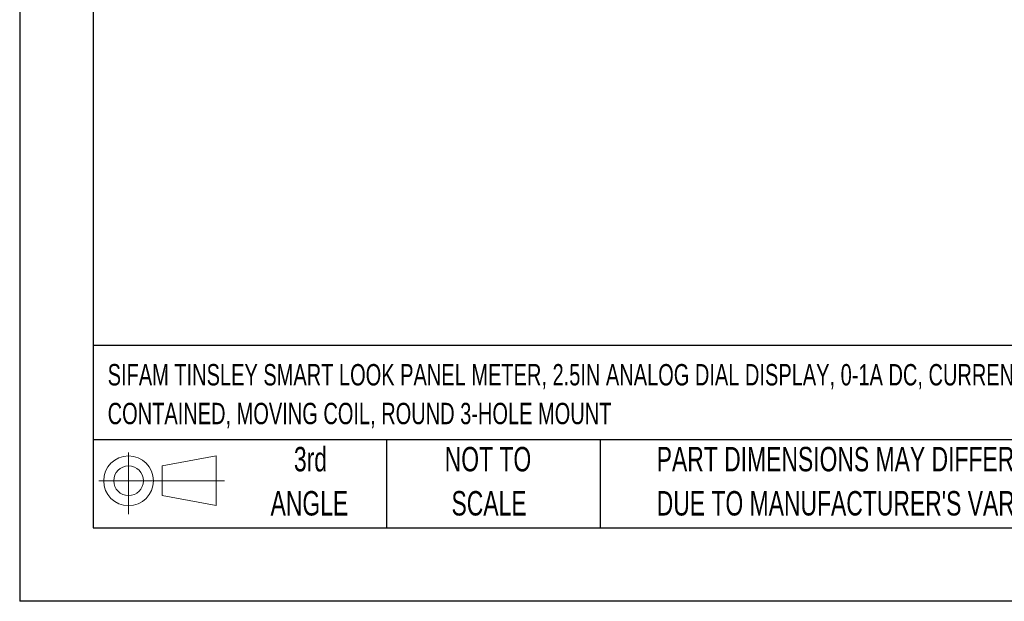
# Model space of a CAD drawing. Header units: millimetres. Extents: x 0 to 419, y 0 to 324.
# Tile 1 of 13: x 0 to 128, y 0 to 75. Entities that reach past the tile are written whole.
import ezdxf

# ---------------------------------------------------------------- set-up
doc = ezdxf.new("R2010")
doc.units = ezdxf.units.MM
doc.header["$LTSCALE"] = 1.5
doc.linetypes.add('CENTERX2', pattern=[20.32, 12.7, -2.54, 2.54, -2.54])
doc.layers.add('SLD-DEFPOINTS', color=7, linetype='Continuous')
doc.layers.add('TEXT', color=140, linetype='Continuous', lineweight=25)
doc.styles.add('SLDTEXTSTYLE0', font='TXT', dxfattribs={"width": 0.7})

# ---------------------------------------------------------------- blocks, each defined once
blk = doc.blocks.new('Block11')
at = {"color": 7, "linetype": 'Continuous', "lineweight": 18}
for p, q in [((3.88, 7.97), (3.88, 0)), ((8.22, 6.25), (15.26, 7.55)), ((15.26, 7.55), (15.26, 1.1)), ((8.22, 2.39), (8.22, 6.25)), ((0, 4.32), (16.31, 4.32)), ((8.22, 2.39), (15.26, 1.1))]:
    blk.add_line(p, q, dxfattribs=at)
for radius in [3.23, 1.93]:
    blk.add_circle((3.88, 4.32), radius, dxfattribs=at)
blk = doc.blocks.new('Block12')
at = {"layer": 'SLD-DEFPOINTS'}
blk.add_blockref('Block11', (0, 0), dxfattribs=at)
blk = doc.blocks.new('SW_NOTE_0')
at = {"layer": 'TEXT', "color": 0, "linetype": 'CENTERX2', "lineweight": 18, "char_height": 2.775, "attachment_point": 1, "style": 'SLDTEXTSTYLE0'}
for s, insert in [('SIFAM TINSLEY SMART LOOK PANEL METER, 2.5IN ANALOG DIAL DISPLAY, 0-1A DC, CURRENT INPUT, SELF', (0, 3.58)), ('CONTAINED, MOVING COIL, ROUND 3-HOLE MOUNT', (0, -1.45))]:
    blk.add_mtext(s, dxfattribs=dict(at, insert=insert))
blk = doc.blocks.new('SW_NOTE_0_3')
at = {"layer": 'TEXT', "color": 0, "linetype": 'CENTERX2', "lineweight": 18, "char_height": 3.175, "attachment_point": 1, "style": 'SLDTEXTSTYLE0'}
for s, insert in [('PART DIMENSIONS MAY DIFFER SLIGHTLY', (0, 4.09)), ("DUE TO MANUFACTURER'S VARIANCES", (0, -1.64))]:
    blk.add_mtext(s, dxfattribs=dict(at, insert=insert))
blk = doc.blocks.new('SW_NOTE_0_4')
at = {"layer": 'TEXT', "color": 0, "linetype": 'CENTERX2', "lineweight": 18, "char_height": 3.175, "attachment_point": 2, "style": 'SLDTEXTSTYLE0'}
for s, insert in [('NOT TO', (7.89, 4.09)), ('SCALE', (8.03, -1.64))]:
    blk.add_mtext(s, dxfattribs=dict(at, insert=insert))
blk = doc.blocks.new('SW_NOTE_0_5')
at = {"layer": 'TEXT', "color": 0, "linetype": 'CENTERX2', "lineweight": 18, "char_height": 3.175, "attachment_point": 2, "style": 'SLDTEXTSTYLE0'}
for s, insert in [('3rd', (3.47, 4.09)), ('ANGLE', (3.33, -1.64))]:
    blk.add_mtext(s, dxfattribs=dict(at, insert=insert))

msp = doc.modelspace()

# ---------------------------------------------------------------- linework, layer by layer
at = {"color": 7, "linetype": 'Continuous'}
for p in [(0.004, 323.854), (419.104, 0.004)]:
    msp.add_line(p, (0.004, 0.004), dxfattribs=at)
at = {"layer": 'TEXT'}
for p, q in [((9.525, 314.325), (9.525, 9.525)), ((409.575, 33.189), (9.525, 33.189)), ((409.575, 20.955), (9.525, 20.955)), ((47.625, 20.955), (47.625, 9.525)), ((75.317, 20.955), (75.317, 9.525)), ((9.525, 9.525), (409.575, 9.525))]:
    msp.add_line(p, q, dxfattribs=at)

# ---------------------------------------------------------------- block references
at = {"layer": 'SLD-DEFPOINTS'}
msp.add_blockref('Block12', (10.257, 11.331), dxfattribs=at)
at = {"layer": 'TEXT', "linetype": 'CENTERX2', "lineweight": 18}
for name, p in [('SW_NOTE_0', (11.42, 27.215)), ('SW_NOTE_0_5', (34.271, 15.953)), ('SW_NOTE_0_4', (52.886, 15.953)), ('SW_NOTE_0_3', (82.679, 15.953))]:
    msp.add_blockref(name, p, dxfattribs=at)

doc.saveas('drawing.dxf')
